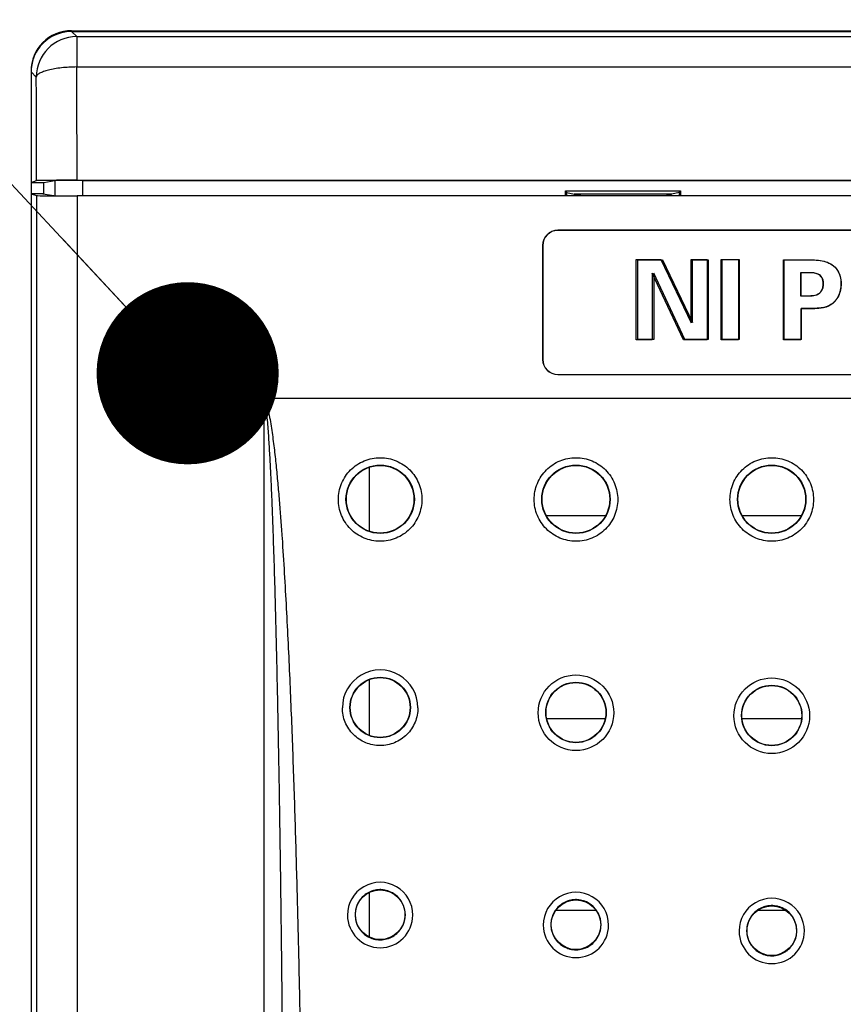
# Model space of a CAD drawing. Header units: inches. Extents: x 0 to 34, y 0 to 22.
# Tile 21 of 54: x 3.7 to 4.5, y 15.2 to 16.2. Entities that reach past the tile are written whole.
import ezdxf

# ---------------------------------------------------------------- set-up
doc = ezdxf.new("R2010")
doc.units = ezdxf.units.IN
doc.header["$LTSCALE"] = 1.87
doc.header["$MEASUREMENT"] = 0
doc.layers.get('0').update_dxf_attribs({"linetype": 'CONTINUOUS'})
for name, color, linetype in [('02___PRT_ALL_AXES', 7, 'CONTINUOUS'), ('DATUMCURVES', 7, 'CONTINUOUS'), ('DETAIL', 7, 'CONTINUOUS'), ('DIMENSIONS', 7, 'CONTINUOUS')]:
    doc.layers.add(name, color=color, linetype=linetype)
doc.styles.get("Standard").update_dxf_attribs({"font": 'txt', "width": 0.8})
doc.dimstyles.new('DIMSTYLE_2', dxfattribs={"dimtxt": 0.125, "dimasz": 0.18, "dimexe": 0.18, "dimexo": 0.0625, "dimgap": 0.09, "dimtad": 0, "dimtih": 1, "dimtoh": 1, "dimlfac": 2, "dimzin": 4, "dimdsep": 46, "dimtxsty": 'STANDARD', "dimblk": '_FILLED', "dimblk1": '_FILLED', "dimblk2": '_FILLED', "dimcen": 0.09, "dimadec": 0, "dimazin": 0, "dimtfac": 1, "dimtofl": 0, "dimtmove": 0, "dimatfit": 3, "dimldrblk": '_FILLED', "dimfxl": 1, "dimtolj": 1, "dimtzin": 4, "dimarcsym": 0})
doc.dimstyles.get("Standard").update_dxf_attribs({"dimtxt": 0.125, "dimasz": 0.18, "dimexe": 0.18, "dimexo": 0.0625, "dimgap": 0.09, "dimtad": 0, "dimtih": 1, "dimtoh": 1, "dimdec": 3, "dimzin": 4, "dimdsep": 46, "dimtxsty": 'STANDARD', "dimblk": '_FILLED', "dimblk1": '_FILLED', "dimblk2": '_FILLED', "dimcen": 0.09, "dimadec": 0, "dimazin": 0, "dimtol": 1, "dimtp": 0.01, "dimtm": 0.01, "dimtfac": 1, "dimtdec": 3, "dimtofl": 0, "dimtmove": 0, "dimatfit": 3, "dimldrblk": '_FILLED', "dimfxl": 1, "dimtolj": 1, "dimtzin": 4, "dimarcsym": 0})

# ---------------------------------------------------------------- blocks, each defined once
blk = doc.blocks.new('_FILLED')
at = {"color": 0, "linetype": 'BYBLOCK'}
blk.add_solid([(0, 0), (-1, 0.1736), (-1, -0.1736)], dxfattribs=at)
blk = doc.blocks.new('*D3')
at = {"layer": 'DIMENSIONS', "color": 2, "linetype": 'CONTINUOUS'}
for p, q in [((3.70554, 16.19854), (2.10305, 16.19854)), ((2.22805, 16.19854), (2.22805, 14.36991)), ((2.22805, 12.46482), (2.22805, 13.93241)), ((3.9073, 12.46482), (2.10305, 12.46482))]:
    blk.add_line(p, q, dxfattribs=at)
at = {"layer": 'DIMENSIONS', "color": 2, "linetype": 'CONTINUOUS', "xscale": 0.18, "yscale": 0.18, "zscale": 0.18}
for p, rotation in [((2.22805, 16.19854), 90), ((2.22805, 12.46482), 270)]:
    blk.add_blockref('_FILLED', p, dxfattribs=dict(at, rotation=rotation))
at = {"layer": 'DIMENSIONS', "color": 2, "linetype": 'CONTINUOUS', "insert": (2.07805, 14.30741), "char_height": 0.125, "width": 0.7, "attachment_point": 2, "line_spacing_factor": 0.9}
blk.add_mtext('7.47\\P[189.7]', dxfattribs=at)

msp = doc.modelspace()

# ---------------------------------------------------------------- linework, layer by layer
at = {"color": 7, "linetype": 'CONTINUOUS'}
for p, q in [((3.77316, 16.19342), (3.76804, 16.19854)), ((3.76804, 16.19854), (8.74807, 16.19854)), ((3.77316, 16.19342), (3.77316, 16.16349)), ((3.77316, 16.19342), (8.74295, 16.19342)), ((3.72805, 16.15856), (3.72805, 16.04936)), ((3.73317, 16.15344), (3.72805, 16.15856)), ((3.77316, 16.16349), (8.74295, 16.16349)), ((3.7735, 16.05152), (8.74261, 16.05152)), ((3.72805, 16.04936), (3.73352, 16.05118)), ((3.72805, 16.04936), (3.74055, 16.04936)), ((3.74055, 16.04936), (3.75137, 16.05117)), ((3.74055, 16.03827), (3.74055, 16.04936)), ((3.75137, 16.05117), (3.75137, 16.03645)), ((3.77884, 16.05139), (3.77884, 16.03624)), ((3.77884, 16.05139), (8.73727, 16.05139)), ((3.72805, 16.03827), (3.72805, 12.87445)), ((3.72805, 16.03827), (3.73352, 16.03645)), ((3.73961, 16.03827), (3.72805, 16.03827)), ((3.73352, 16.03645), (3.73352, 12.87627)), ((3.73961, 16.03827), (3.75055, 16.03645)), ((3.7735, 16.03611), (3.7735, 12.87661)), ((8.74261, 16.03611), (3.7735, 16.03611)), ((4.25611, 16.03624), (4.25611, 16.04104)), ((4.25768, 16.03947), (4.25611, 16.04104)), ((4.25611, 16.04104), (4.37, 16.04104)), ((4.25764, 16.03931), (4.2649, 16.03786)), ((4.25768, 16.03624), (4.25768, 16.03947)), ((4.36121, 16.03786), (4.2649, 16.03786)), ((4.27327, 16.03786), (4.26512, 16.0365)), ((4.36101, 16.03667), (4.35383, 16.03786)), ((4.36847, 16.03931), (4.36121, 16.03786)), ((4.36843, 16.03947), (4.37, 16.04104)), ((4.36843, 16.03947), (4.36843, 16.03624)), ((4.37, 16.04104), (4.37, 16.03624)), ((4.24855, 16.00211), (4.24855, 16.00194)), ((5.05855, 16.00211), (4.24855, 16.00211)), ((5.05855, 16.00194), (4.24855, 16.00194)), ((4.23355, 15.98711), (4.23355, 15.87461)), ((4.23355, 15.98711), (4.23373, 15.98711)), ((4.23373, 15.98711), (4.23373, 15.87461)), ((4.23355, 15.87461), (4.23373, 15.87461)), ((4.24855, 15.85961), (4.24855, 15.85979)), ((4.24855, 15.85979), (5.05855, 15.85979)), ((4.24855, 15.85961), (5.05855, 15.85961)), ((3.95855, 14.72194), (3.95855, 15.83611)), ((3.95855, 15.83611), (5.34855, 15.83611)), ((4.23762, 15.72042), (4.29548, 15.72042)), ((4.43112, 15.72042), (4.48899, 15.72042)), ((4.29514, 15.51948), (4.23796, 15.51948)), ((4.48964, 15.51948), (4.43047, 15.51948)), ((4.2467, 15.33042), (4.28642, 15.33042)), ((4.44654, 15.33042), (4.47354, 15.33042))]:
    msp.add_line(p, q, dxfattribs=at)
at = {"color": 3, "linetype": 'CONTINUOUS'}
for q in [(4.22805, 16.19854), (8.28805, 16.19932)]:
    msp.add_line((4.22805, 16.19932), q, dxfattribs=at)
at = {"color": 7, "linetype": 'CONTINUOUS'}
for centre, radius in [((4.07306, 15.73639), 0.03378), ((4.07305, 15.73637), 0.03343), ((4.26656, 15.73638), 0.03378), ((4.26655, 15.73637), 0.03343), ((4.46005, 15.73638), 0.03378), ((4.46005, 15.73637), 0.03343), ((4.07306, 15.53064), 0.02985), ((4.07305, 15.53063), 0.02958), ((4.26654, 15.52545), 0.03735), ((4.26656, 15.52571), 0.02985), ((4.46005, 15.5225), 0.03736), ((4.26655, 15.5257), 0.02958), ((4.46005, 15.52275), 0.02986), ((4.46005, 15.52274), 0.02958), ((4.07306, 15.32588), 0.02454), ((4.26656, 15.31601), 0.02454), ((4.46005, 15.3101), 0.02454)]:
    msp.add_circle(centre, radius, dxfattribs=at)
at = {"color": 3, "linetype": 'CONTINUOUS'}
msp.add_arc((3.76805, 16.15932), 0.04, 90, 180, dxfattribs=at)
at = {"color": 7, "linetype": 'CONTINUOUS'}
for centre, radius, start, end in [((3.77319, 16.1534), 0.04002, 90.04967, 179.95033), ((-14.58567, 16.05136), 18.35917, 0.000518, 0.349937), ((-11.50273, 16.05131), 15.23625, 359.999534, 0.384066), ((4.24855, 15.98711), 0.015, 90, 180), ((4.24855, 15.98711), 0.01483, 90, 180), ((4.24855, 15.87461), 0.015, 180, 270), ((4.24855, 15.87461), 0.01483, 180, 270), ((4.07304, 15.53037), 0.03735, 359.96813, 180.03551), ((4.07304, 15.32561), 0.03228, 359.97104, 180.0318), ((4.07312, 15.32581), 0.02487, 128.49616, 143.21305), ((4.07314, 15.32577), 0.02491, 124.17911, 128.48485), ((4.07307, 15.32585), 0.0248, 110.03095, 124.14261), ((4.0731, 15.32575), 0.02491, 105.18464, 110.01053), ((4.07306, 15.32584), 0.02481, 91.14071, 105.15812), ((4.07305, 15.32574), 0.02491, 86.58081, 91.11151), ((4.07305, 15.32582), 0.02483, 72.25994, 86.5639), ((4.07302, 15.3258), 0.02486, 68.82813, 72.2192), ((4.07301, 15.3258), 0.02487, 52.93206, 68.80674), ((4.07306, 15.32588), 0.02477, 359.95376, 52.90156), ((4.26654, 15.31574), 0.03228, 359.97078, 180.03108), ((4.46005, 15.30983), 0.03228, 359.97048, 180.03043), ((4.07308, 15.32587), 0.0248, 145.744, 180.0316), ((4.07307, 15.32587), 0.02479, 143.26294, 145.73479), ((4.26663, 15.31593), 0.02488, 128.53977, 143.36651), ((4.26664, 15.31591), 0.02491, 124.40634, 128.52785), ((4.26657, 15.31598), 0.02481, 110.17802, 124.36941), ((4.2666, 15.31588), 0.02491, 105.48764, 110.15741), ((4.26656, 15.31597), 0.02482, 91.38644, 105.46065), ((4.26655, 15.31587), 0.02491, 86.91588, 91.35726), ((4.26655, 15.31595), 0.02483, 72.5561, 86.89853), ((4.26652, 15.31592), 0.02487, 69.06272, 72.5153), ((4.26651, 15.31593), 0.02487, 53.06548, 69.04074), ((4.26656, 15.31601), 0.02478, 359.95453, 53.03506), ((4.46007, 15.31006), 0.02481, 110.33199, 124.57883), ((4.4601, 15.30997), 0.02491, 105.76847, 110.31133), ((4.46006, 15.31005), 0.02482, 91.64348, 105.74114), ((4.46005, 15.30996), 0.02492, 87.22611, 91.61451), ((4.46005, 15.31004), 0.02483, 72.86244, 87.2085), ((4.46002, 15.31001), 0.02487, 69.27086, 72.82178), ((4.46001, 15.31001), 0.02487, 53.15803, 69.24807), ((4.07303, 15.32561), 0.03228, 180.0429, 359.95995), ((4.07305, 15.32588), 0.02477, 180.04683, 248.84291), ((4.07303, 15.32589), 0.0248, 325.5154, 359.93758), ((4.26658, 15.316), 0.0248, 145.64445, 180.03149), ((4.26657, 15.31601), 0.02479, 143.41704, 145.63578), ((4.46007, 15.31009), 0.0248, 145.5671, 180.0316), ((4.46006, 15.31009), 0.02479, 143.5588, 145.55889), ((4.46013, 15.31002), 0.02488, 128.59301, 143.50774), ((4.46014, 15.30999), 0.02491, 124.61613, 128.58059), ((4.46006, 15.31009), 0.02478, 359.95499, 53.1277), ((4.26654, 15.31575), 0.03228, 180.04168, 359.96018), ((4.26655, 15.31601), 0.02478, 180.04605, 249.18207), ((4.26653, 15.31602), 0.0248, 325.49258, 359.93862), ((4.07309, 15.32595), 0.02486, 248.83077, 251.76106), ((4.07302, 15.32601), 0.02491, 284.96462, 289.67603), ((4.07304, 15.32591), 0.02481, 289.69762, 303.95245), ((4.07297, 15.32599), 0.02491, 303.98929, 308.19212), ((4.07299, 15.32595), 0.02487, 308.2041, 323.04816), ((4.07304, 15.32589), 0.02479, 323.09898, 325.50532), ((4.46005, 15.30983), 0.03228, 180.04083, 359.96009), ((4.46005, 15.31009), 0.02478, 180.04555, 249.47315), ((4.46003, 15.3101), 0.0248, 325.49577, 359.93934), ((4.07307, 15.32594), 0.02484, 251.80412, 266.33488), ((4.07306, 15.32602), 0.02491, 266.35178, 270.72609), ((4.07305, 15.32592), 0.02481, 270.75686, 284.93796), ((4.26659, 15.31609), 0.02486, 249.16959, 252.12896), ((4.26651, 15.31614), 0.02491, 285.33093, 289.89386), ((4.26654, 15.31604), 0.02481, 289.91575, 304.22318), ((4.26647, 15.31612), 0.02491, 304.26009, 308.30312), ((4.26649, 15.31609), 0.02488, 308.31562, 323.23031), ((4.26654, 15.31602), 0.02479, 323.28141, 325.48284), ((4.45998, 15.31017), 0.02488, 308.43968, 323.40089), ((4.46004, 15.3101), 0.02479, 323.45214, 325.48629), ((4.26656, 15.31607), 0.02484, 252.1724, 266.75709), ((4.26656, 15.31615), 0.02491, 266.77427, 271.04833), ((4.26655, 15.31605), 0.02482, 271.07928, 285.30413), ((4.46009, 15.31017), 0.02486, 249.46046, 252.49405), ((4.46006, 15.31016), 0.02484, 252.53769, 267.1468), ((4.46006, 15.31023), 0.02491, 267.16414, 271.37418), ((4.46005, 15.31014), 0.02482, 271.40515, 285.64948), ((4.46001, 15.31022), 0.02491, 285.67634, 290.11816), ((4.46004, 15.31013), 0.02481, 290.14022, 304.47855), ((4.45997, 15.3102), 0.02491, 304.51546, 308.4268)]:
    msp.add_arc(centre, radius, start, end, dxfattribs=at)
for centre, major_axis, ratio, start_param, end_param in [((3.76807, 16.15853), (-0.0283, 0.0283), 0.999315, -0.785056, 0.223407), ((3.76807, 16.15853), (0.0283, -0.0283), 0.999315, -2.918185, -2.702352), ((3.76807, 16.15853), (-0.0283, 0.0283), 0.999315, 0.43924, 0.785056), ((3.77884, 16.05115), (0.0275, 0), 0.008727, 1.570796, 3.089233), ((3.7735, 16.03646), (0.04, 0), 0.008727, -3.115413, -1.570796)]:
    msp.add_ellipse(centre, major_axis=major_axis, ratio=ratio, start_param=start_param, end_param=end_param, dxfattribs=at)
for points, knots in [([(3.77316, 16.16349), (3.77061, 16.16337), (3.76558, 16.16318), (3.75826, 16.16273), (3.75148, 16.16184), (3.74552, 16.16059), (3.74118, 16.15927), (3.7383, 16.15811), (3.73658, 16.15728), (3.73518, 16.15644), (3.73412, 16.15556), (3.7334, 16.15456), (3.7332, 16.15381), (3.73317, 16.15344)], [0, 0, 0, 0, 0.179551, 0.353497, 0.514987, 0.658984, 0.780991, 0.8326, 0.877375, 0.915132, 0.946674, 0.973881, 1, 1, 1, 1]), ([(3.7735, 16.05152), (3.77095, 16.05152), (3.76592, 16.05152), (3.75862, 16.0515), (3.75188, 16.05147), (3.74672, 16.05144), (3.74305, 16.0514), (3.74071, 16.05138), (3.73868, 16.05135), (3.73697, 16.05132), (3.7356, 16.05129), (3.73468, 16.05126), (3.73412, 16.05124), (3.73383, 16.05122), (3.73364, 16.0512), (3.73355, 16.05119), (3.73352, 16.05118)], [0, 0, 0, 0, 0.191763, 0.376751, 0.547518, 0.697922, 0.763751, 0.822457, 0.873483, 0.916401, 0.95079, 0.976302, 0.98567, 0.992753, 0.997533, 1, 1, 1, 1]), ([(3.95855, 15.83611), (3.95889, 15.8347), (3.95942, 15.83184), (3.96023, 15.82609), (3.961, 15.81888), (3.96176, 15.8102), (3.96242, 15.80152), (3.963, 15.79283), (3.9637, 15.78124), (3.96448, 15.76674), (3.9653, 15.74935), (3.96603, 15.73195), (3.9667, 15.71454), (3.96752, 15.69133), (3.96844, 15.66232), (3.96942, 15.6275), (3.9703, 15.59268), (3.97109, 15.55786), (3.97181, 15.52303), (3.9727, 15.4766), (3.97367, 15.41855), (3.97467, 15.3489), (3.97552, 15.27924), (3.97625, 15.20958), (3.97707, 15.1167), (3.97783, 15.00059), (3.97839, 14.86127), (3.97853, 14.76838), (3.97855, 14.72194)], [0, 0, 0, 0, 0.003907, 0.007813, 0.015626, 0.023439, 0.031252, 0.039065, 0.046878, 0.062504, 0.078129, 0.093755, 0.10938, 0.125005, 0.156256, 0.187506, 0.218756, 0.250007, 0.281257, 0.312507, 0.375007, 0.437506, 0.500006, 0.562505, 0.625005, 0.750004, 0.875002, 1, 1, 1, 1]), ([(3.95855, 15.83611), (3.95925, 15.83483), (3.96028, 15.8321), (3.9615, 15.82792), (3.96251, 15.82368), (3.9637, 15.81799), (3.96496, 15.81084), (3.96627, 15.80222), (3.96744, 15.79358), (3.96885, 15.78205), (3.9704, 15.76761), (3.97204, 15.75025), (3.97351, 15.73289), (3.97485, 15.71551), (3.9765, 15.69233), (3.97835, 15.66335), (3.98031, 15.62855), (3.98207, 15.59374), (3.98366, 15.55892), (3.98511, 15.5241), (3.98689, 15.47766), (3.98884, 15.41961), (3.99084, 15.34993), (3.99256, 15.28025), (3.99402, 15.21056), (3.99525, 15.14087), (3.99628, 15.07117), (3.99739, 14.97825), (3.99832, 14.86208), (3.99861, 14.76915), (3.99865, 14.72268)], [0, 0, 0, 0, 0.003908, 0.007815, 0.011723, 0.015631, 0.023446, 0.03126, 0.039075, 0.046889, 0.062516, 0.078143, 0.09377, 0.109396, 0.125023, 0.156274, 0.187526, 0.218777, 0.250027, 0.281278, 0.312528, 0.375027, 0.437526, 0.500025, 0.562523, 0.62502, 0.687517, 0.750014, 0.875008, 1, 1, 1, 1]), ([(4.03177, 15.73612), (4.03177, 15.7415), (4.0334, 15.7497), (4.03852, 15.75924), (4.0437, 15.76555), (4.05001, 15.77073), (4.05721, 15.77456), (4.06502, 15.77692), (4.07314, 15.77771), (4.08125, 15.77689), (4.08904, 15.77451), (4.09621, 15.77065), (4.10249, 15.76547), (4.10763, 15.75917), (4.11145, 15.75199), (4.1138, 15.74422), (4.11433, 15.73882), (4.11433, 15.73613)], [0, 0, 0, 0, 0.124648, 0.187276, 0.249885, 0.312525, 0.375162, 0.437793, 0.500397, 0.562965, 0.625495, 0.687986, 0.750443, 0.812869, 0.875269, 0.937642, 1, 1, 1, 1]), ([(4.22527, 15.73613), (4.22527, 15.74151), (4.2269, 15.74971), (4.23202, 15.75925), (4.2372, 15.76556), (4.24351, 15.77074), (4.25071, 15.77458), (4.25852, 15.77694), (4.26664, 15.77772), (4.27475, 15.7769), (4.28254, 15.77452), (4.28971, 15.77066), (4.29599, 15.76548), (4.30114, 15.75918), (4.30496, 15.752), (4.30731, 15.74422), (4.30783, 15.73883), (4.30783, 15.73613)], [0, 0, 0, 0, 0.124648, 0.187275, 0.249883, 0.312522, 0.375158, 0.437788, 0.500391, 0.562959, 0.625488, 0.68798, 0.750437, 0.812864, 0.875265, 0.93764, 1, 1, 1, 1]), ([(4.41877, 15.73614), (4.41877, 15.74152), (4.4204, 15.74971), (4.42552, 15.75926), (4.4307, 15.76557), (4.43701, 15.77075), (4.44421, 15.77458), (4.45202, 15.77694), (4.46014, 15.77773), (4.46825, 15.77691), (4.47605, 15.77452), (4.48322, 15.77067), (4.48949, 15.76549), (4.49464, 15.75919), (4.49846, 15.75201), (4.50081, 15.74423), (4.50134, 15.73883), (4.50133, 15.73614)], [0, 0, 0, 0, 0.124649, 0.187275, 0.249884, 0.312522, 0.375158, 0.437786, 0.500389, 0.562957, 0.625486, 0.687977, 0.750435, 0.812862, 0.875264, 0.937639, 1, 1, 1, 1]), ([(4.11433, 15.73613), (4.11432, 15.73343), (4.11378, 15.72802), (4.11142, 15.72022), (4.10757, 15.71304), (4.10239, 15.70674), (4.09609, 15.70158), (4.0889, 15.69774), (4.08109, 15.69538), (4.07298, 15.6946), (4.06487, 15.69541), (4.05708, 15.69779), (4.04991, 15.70163), (4.04363, 15.70681), (4.03848, 15.7131), (4.03466, 15.72027), (4.0323, 15.72804), (4.03177, 15.73343), (4.03177, 15.73612)], [0, 0, 0, 0, 0.062493, 0.125116, 0.187658, 0.250202, 0.312773, 0.375353, 0.437936, 0.50052, 0.563074, 0.625592, 0.68807, 0.750513, 0.812923, 0.875305, 0.93766, 1, 1, 1, 1]), ([(4.30783, 15.73613), (4.30783, 15.73076), (4.30619, 15.72258), (4.30107, 15.71304), (4.2959, 15.70674), (4.28959, 15.70158), (4.28239, 15.69774), (4.27459, 15.69538), (4.26647, 15.6946), (4.25836, 15.69541), (4.25057, 15.6978), (4.2434, 15.70165), (4.23712, 15.70682), (4.23198, 15.71311), (4.22816, 15.72028), (4.2258, 15.72805), (4.22527, 15.73344), (4.22527, 15.73613)], [0, 0, 0, 0, 0.124614, 0.187214, 0.249793, 0.31241, 0.375037, 0.437674, 0.500301, 0.562904, 0.62546, 0.687971, 0.750441, 0.812874, 0.875276, 0.937647, 1, 1, 1, 1]), ([(4.50133, 15.73614), (4.50133, 15.73077), (4.4997, 15.72258), (4.49458, 15.71305), (4.4894, 15.70675), (4.4831, 15.70158), (4.4759, 15.69775), (4.46809, 15.69539), (4.45998, 15.69461), (4.45187, 15.69542), (4.44408, 15.6978), (4.43691, 15.70165), (4.43063, 15.70682), (4.42548, 15.71311), (4.42166, 15.72028), (4.4193, 15.72806), (4.41877, 15.73345), (4.41877, 15.73614)], [0, 0, 0, 0, 0.124614, 0.18721, 0.249786, 0.3124, 0.375023, 0.437657, 0.500284, 0.562887, 0.625446, 0.687958, 0.75043, 0.812866, 0.87527, 0.937644, 1, 1, 1, 1]), ([(4.11039, 15.53035), (4.11039, 15.5255), (4.10844, 15.51568), (4.10013, 15.50327), (4.0877, 15.49496), (4.07303, 15.49205), (4.05837, 15.49497), (4.04594, 15.50328), (4.03764, 15.51569), (4.03569, 15.5255), (4.03569, 15.53035)], [0, 0, 0, 0, 0.125008, 0.249994, 0.375032, 0.500088, 0.625134, 0.750135, 0.875086, 1, 1, 1, 1])]:
    msp.add_open_spline(points, degree=3, knots=knots, dxfattribs=at)
at = {"layer": '02___PRT_ALL_AXES', "color": 3, "linetype": 'CONTINUOUS'}
for p, q in [((3.76805, 16.19932), (4.22805, 16.19932)), ((3.72805, 16.04936), (3.72805, 16.03827)), ((4.06255, 15.70463), (4.06255, 15.76807)), ((4.06255, 15.50314), (4.06255, 15.55805)), ((4.06255, 15.30401), (4.06255, 15.34772))]:
    msp.add_line(p, q, dxfattribs=at)
at = {"layer": 'DATUMCURVES', "color": 40, "linetype": 'CONTINUOUS'}
for p, q in [((4.32601, 15.89378), (4.32601, 15.97315)), ((4.32601, 15.97315), (4.35059, 15.97315)), ((4.32767, 15.89433), (4.32767, 15.97308)), ((4.32767, 15.97308), (4.35207, 15.97308)), ((4.35059, 15.97315), (4.38034, 15.9107)), ((4.35207, 15.97308), (4.38159, 15.9111)), ((4.38034, 15.9107), (4.38034, 15.97315)), ((4.38034, 15.97315), (4.39614, 15.97315)), ((4.38159, 15.9111), (4.38159, 15.97308)), ((4.38159, 15.97308), (4.39728, 15.97308)), ((4.39614, 15.97315), (4.39614, 15.89378)), ((4.39728, 15.97308), (4.39728, 15.89433)), ((4.41006, 15.89378), (4.41006, 15.97336)), ((4.41006, 15.97336), (4.42708, 15.97336)), ((4.41108, 15.89433), (4.41108, 15.97331)), ((4.41108, 15.97331), (4.42796, 15.97331)), ((4.42708, 15.97336), (4.42708, 15.89378)), ((4.42796, 15.97331), (4.42796, 15.89433)), ((4.47162, 15.89378), (4.47162, 15.97293)), ((4.47162, 15.97293), (4.49609, 15.97293)), ((4.47216, 15.89433), (4.47216, 15.97287)), ((4.47216, 15.97287), (4.49645, 15.97287)), ((4.34203, 15.95965), (4.34203, 15.89378)), ((4.37276, 15.89378), (4.34203, 15.95965)), ((4.34357, 15.95969), (4.34357, 15.89433)), ((4.37407, 15.89433), (4.34357, 15.95969)), ((4.48841, 15.96009), (4.48841, 15.93725)), ((4.49697, 15.96009), (4.48841, 15.96009)), ((4.48883, 15.96012), (4.48883, 15.93747)), ((4.49732, 15.96012), (4.48883, 15.96012)), ((4.48841, 15.93725), (4.49521, 15.93725)), ((4.48883, 15.93747), (4.49558, 15.93747)), ((4.48884, 15.92464), (4.48884, 15.89378)), ((4.50037, 15.92464), (4.48884, 15.92464)), ((4.48926, 15.92494), (4.48926, 15.89433)), ((4.5007, 15.92494), (4.48926, 15.92494)), ((4.34203, 15.89378), (4.32601, 15.89378)), ((4.34357, 15.89433), (4.32767, 15.89433)), ((4.39614, 15.89378), (4.37276, 15.89378)), ((4.39728, 15.89433), (4.37407, 15.89433)), ((4.42708, 15.89378), (4.41006, 15.89378)), ((4.42796, 15.89433), (4.41108, 15.89433)), ((4.48884, 15.89378), (4.47162, 15.89378)), ((4.48926, 15.89433), (4.47216, 15.89433))]:
    msp.add_line(p, q, dxfattribs=at)
for points, knots in [([(4.49609, 15.97293), (4.50131, 15.97293), (4.50899, 15.97284), (4.51843, 15.96926), (4.52437, 15.9642), (4.52795, 15.95711), (4.5289, 15.94755), (4.52694, 15.93702), (4.5193, 15.92761), (4.50934, 15.92479), (4.50317, 15.92464), (4.50037, 15.92464)], [0, 0, 0, 0, 0.177092, 0.256252, 0.337914, 0.436818, 0.517033, 0.661506, 0.789932, 0.904955, 1, 1, 1, 1]), ([(4.49645, 15.97287), (4.50163, 15.97287), (4.50925, 15.97278), (4.51862, 15.96923), (4.52452, 15.96421), (4.52807, 15.95717), (4.52902, 15.94768), (4.52706, 15.93723), (4.51948, 15.9279), (4.5096, 15.92509), (4.50348, 15.92494), (4.5007, 15.92494)], [0, 0, 0, 0, 0.17713, 0.256277, 0.337898, 0.436824, 0.517091, 0.661545, 0.789985, 0.904948, 1, 1, 1, 1]), ([(4.49521, 15.93725), (4.4968, 15.93725), (4.50016, 15.9373), (4.50532, 15.93836), (4.50914, 15.94154), (4.51068, 15.94556), (4.51103, 15.94918), (4.51071, 15.95269), (4.50933, 15.95627), (4.50594, 15.9591), (4.50135, 15.96004), (4.49837, 15.96009), (4.49697, 15.96009)], [0, 0, 0, 0, 0.110938, 0.234252, 0.360986, 0.436246, 0.52946, 0.612477, 0.679514, 0.792377, 0.90194, 1, 1, 1, 1]), ([(4.49558, 15.93747), (4.49716, 15.93747), (4.50049, 15.93752), (4.50562, 15.93856), (4.5094, 15.94172), (4.51093, 15.94571), (4.51128, 15.9493), (4.51096, 15.95278), (4.50959, 15.95634), (4.50622, 15.95915), (4.50167, 15.96008), (4.49872, 15.96012), (4.49732, 15.96012)], [0, 0, 0, 0, 0.110889, 0.234191, 0.360915, 0.436159, 0.529348, 0.61241, 0.679482, 0.79239, 0.901967, 1, 1, 1, 1])]:
    msp.add_open_spline(points, degree=3, knots=knots, dxfattribs=at)

# ---------------------------------------------------------------- dimensions: what is measured, and where the dimension line sits
at = {"layer": 'DIMENSIONS', "color": 2, "linetype": 'CONTINUOUS'}
dim = msp.add_linear_dim(base=(2.22805, 12.46482), p1=(3.70554, 16.19854), p2=(3.9073, 12.46482), angle=270, dimstyle='DIMSTYLE_2', dxfattribs=at)
dim.commit()
dim.dimension.update_dxf_attribs({"geometry": '*D3', "text_midpoint": (2.10305, 14.15116), "dimtype": 160})

# ---------------------------------------------------------------- leaders
at = {"layer": 'DETAIL', "color": 2, "linetype": 'CONTINUOUS'}
msp.add_leader([(3.88278, 15.86086), (2.86882, 16.94854)], dimstyle='STANDARD', override={"dimtad": 0, "dimldrblk": 'DOT'}, dxfattribs=at)

doc.saveas('drawing.dxf')
